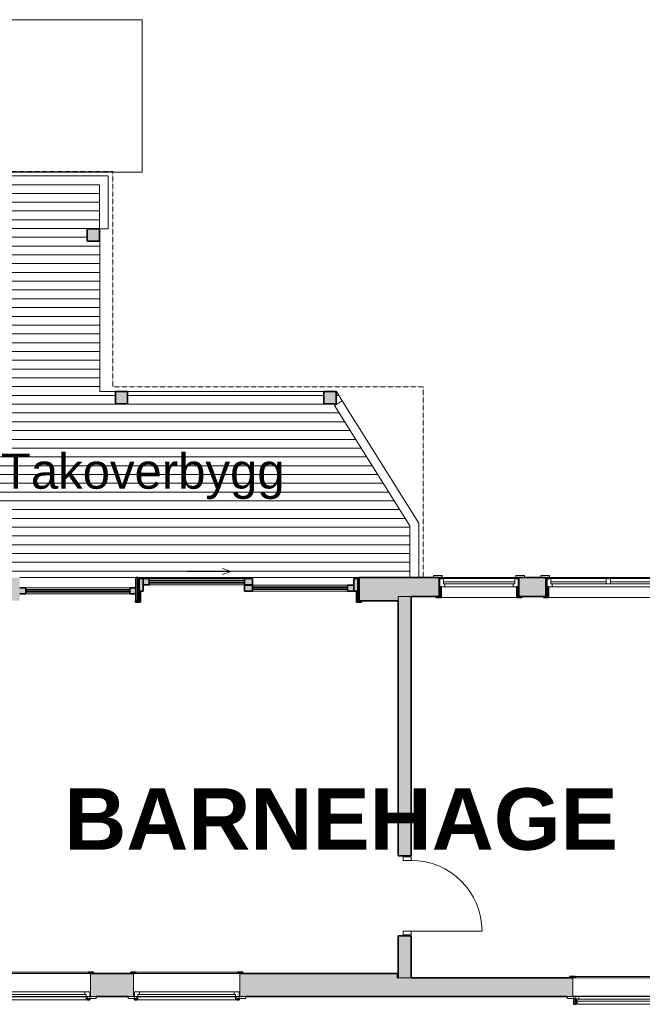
# Model space of a CAD drawing. Header units: millimetres. Extents: x -22273 to 76848, y -40640 to 35706.
# Tile 9 of 21: x -2982 to 4106, y 3942 to 15150. Entities that reach past the tile are written whole.
import ezdxf

# ---------------------------------------------------------------- set-up
doc = ezdxf.new("R2010")
doc.units = ezdxf.units.MM
doc.linetypes.add('Overhead', pattern=[3.96875, 2.38125, -1.5875])
for name, color, linetype, lineweight in [('A-COLS', 52, 'Continuous', 9), ('A-DOOR', 31, 'Continuous', 9), ('A-DOOR-FRAM', 31, 'Continuous', 9), ('A-DOOR-GLAZ', 31, 'Continuous', 9), ('A-FLOR', 192, 'Continuous', 9), ('A-FLOR-LEVL', 51, 'Continuous', 9), ('A-FLOR-OVHD', 1, 'Overhead', 9), ('A-FLOR-PATT', 8, 'Continuous', 9), ('A-GLAZ', 151, 'Continuous', 9), ('A-WALL', 113, 'Continuous', 9), ('A-WALL-PATT', 111, 'Continuous', 9), ('G-ANNO-TEXT', 231, 'Continuous', 9)]:
    doc.layers.add(name, color=color, linetype=linetype, lineweight=lineweight)
doc.styles.add('Arial', font='arial.ttf', dxfattribs={"height": 400})
doc.styles.add('Arial_B', font='arialbd.ttf', dxfattribs={"height": 700})

# ---------------------------------------------------------------- blocks, each defined once
blk = doc.blocks.new('Innerdør Slett _Diplomat_ - 9x21-505348-1_0 første etg_hele_anlegget_m_funksjoner_m_rom')
at = {"layer": 'A-DOOR', "color": 55}
for p, q in [((-392, 17), (-350, 17)), ((-392, -75), (-392, 17)), ((-350, -75), (-350, 17)), ((456, 17), (456, -75)), ((456, 17), (498, 17)), ((498, 17), (498, -75)), ((-350, -75), (-392, -75)), ((-350, -881), (-350, -75)), ((498, -75), (456, -75))]:
    blk.add_line(p, q, dxfattribs=at)
blk.add_arc((-350, -75), 806, 270, 0, dxfattribs=at)
blk = doc.blocks.new('Vindu FKS 1x2-J - 9x17 FKS-V7-1_0 første etg_hele_anlegget_m_funksjoner_m_rom')
at = {"layer": 'A-GLAZ'}
h = blk.add_hatch(color=9, dxfattribs=at)
h.paths.add_polyline_path([(-430, -122), (-430, 3), (-445, 3), (-445, -107), (-488, -107), (-488, -122), (-445, -122)])
h.paths.add_polyline_path([(488, -122), (488, -107), (445, -107), (445, 3), (430, 3), (430, -122), (455, -122)])
h = blk.add_hatch(color=9, dxfattribs=at)
h.paths.add_polyline_path([(445, 95), (445, 107), (420, 107), (420, 95)])
h.paths.add_polyline_path([(-445, 95), (-420, 95), (-420, 107), (-445, 107)])
at = {"layer": 'A-GLAZ', "color": 55}
for p, q in [((-518, 107), (-518, 129)), ((-518, 129), (-420, 129)), ((-420, 129), (-420, 107)), ((518, 129), (420, 129)), ((420, 129), (420, 107)), ((518, 107), (518, 129)), ((-420, 107), (-518, 107)), ((445, 95), (-445, 95)), ((-445, 95), (-445, 3)), ((-445, 3), (445, 3)), ((430, 3), (-430, 3)), ((-406, 35), (-406, 95)), ((-406, 59), (406, 59)), ((-406, 35), (406, 35)), ((-388, 35), (-406, 35)), ((-388, 3), (-388, 35)), ((388, 35), (406, 35)), ((388, 3), (388, 35)), ((406, 35), (406, 95)), ((420, 107), (518, 107)), ((445, 3), (445, 95)), ((430, -122), (-430, -122))]:
    blk.add_line(p, q, dxfattribs=at)
at = {"layer": 'A-GLAZ', "color": 8, "lineweight": 35}
for p, q in [((-420, 107), (-445, 107)), ((-445, 107), (-445, 95)), ((-445, 95), (-420, 95)), ((-445, 3), (-445, -107)), ((-430, 3), (-445, 3)), ((-430, -122), (-430, 3)), ((-420, 95), (-420, 107)), ((420, 107), (420, 95)), ((445, 107), (420, 107)), ((420, 95), (445, 95)), ((445, 3), (430, 3)), ((430, 3), (430, -122)), ((445, 95), (445, 107)), ((445, -107), (445, 3)), ((-488, -107), (-488, -122)), ((-445, -107), (-455, -107)), ((455, -107), (445, -107)), ((488, -122), (488, -107)), ((-488, -122), (-430, -122)), ((430, -122), (488, -122))]:
    blk.add_line(p, q, dxfattribs=at)
blk = doc.blocks.new('Vindu FKS 2x2-J - 14x17 FK-V8-1_0 første etg_hele_anlegget_m_funksjoner_m_rom')
at = {"layer": 'A-GLAZ'}
h = blk.add_hatch(color=9, dxfattribs=at)
h.paths.add_polyline_path([(732, -122), (732, -107), (689, -107), (689, 3), (674, 3), (674, -122), (705, -122)])
h.paths.add_polyline_path([(-705, -122), (-674, -122), (-674, 3), (-689, 3), (-689, -107), (-732, -107), (-732, -122)])
h = blk.add_hatch(color=9, dxfattribs=at)
h.paths.add_polyline_path([(689, 95), (689, 107), (664, 107), (664, 95)])
h.paths.add_polyline_path([(-689, 95), (-664, 95), (-664, 107), (-689, 107)])
at = {"layer": 'A-GLAZ', "color": 55}
for p, q in [((-762, 107), (-762, 129)), ((-762, 129), (-664, 129)), ((-664, 129), (-664, 107)), ((762, 129), (664, 129)), ((664, 129), (664, 107)), ((762, 107), (762, 129)), ((-664, 107), (-762, 107)), ((689, 95), (-689, 95)), ((-689, 95), (-689, 3)), ((-689, 3), (689, 3)), ((674, 3), (-674, 3)), ((-650, 35), (-650, 95)), ((-650, 59), (-20, 59)), ((-632, 35), (-650, 35)), ((-632, 35), (632, 35)), ((-632, 3), (-632, 35)), ((-20, 35), (-20, 95)), ((30, 95), (30, 35)), ((650, 59), (30, 59)), ((632, 35), (650, 35)), ((632, 3), (632, 35)), ((650, 35), (650, 95)), ((664, 107), (762, 107)), ((689, 3), (689, 95)), ((674, -122), (-674, -122))]:
    blk.add_line(p, q, dxfattribs=at)
at = {"layer": 'A-GLAZ', "color": 8, "lineweight": 35}
for p, q in [((-664, 107), (-689, 107)), ((-689, 107), (-689, 95)), ((-689, 95), (-664, 95)), ((-689, 3), (-689, -107)), ((-674, 3), (-689, 3)), ((-674, -122), (-674, 3)), ((-664, 95), (-664, 107)), ((664, 107), (664, 95)), ((689, 107), (664, 107)), ((664, 95), (689, 95)), ((689, 3), (674, 3)), ((674, 3), (674, -122)), ((689, 95), (689, 107)), ((689, -107), (689, 3)), ((-732, -107), (-732, -122)), ((-689, -107), (-705, -107)), ((705, -107), (689, -107)), ((732, -122), (732, -107)), ((-732, -122), (-674, -122)), ((674, -122), (732, -122))]:
    blk.add_line(p, q, dxfattribs=at)
blk = doc.blocks.new('Balkongdor ST 1 - 25x21 ST1-562207-1_0 første etg_hele_anlegget_m_funksjoner_m_rom')
at = {"layer": 'A-DOOR'}
h = blk.add_hatch(color=9, dxfattribs=at)
h.paths.add_polyline_path([(-1244, 147), (-1287, 147), (-1287, 132), (-1244, 132), (-1244, 24), (-1229, 24), (-1229, 147)])
h.paths.add_polyline_path([(1287, 147), (1229, 147), (1229, 24), (1244, 24), (1244, 132), (1287, 132)])
at = {"layer": 'A-DOOR-FRAM'}
h = blk.add_hatch(color=9, dxfattribs=at)
h.paths.add_polyline_path([(-1244, 24), (-1244, -120), (-1199, -120), (-1199, 24)])
h.paths.add_polyline_path([(1244, 24), (1199, 24), (1199, -120), (1244, -120), (1244, -50)])
h = blk.add_hatch(color=9, dxfattribs=at)
h.paths.add_polyline_path([(-45, 24), (-45, -46), (45, -46), (45, 24)])
h.paths.add_polyline_path([(-1199, 24), (-1199, -46), (-1129, -46), (-1129, 24)])
h = blk.add_hatch(color=9, dxfattribs=at)
h.paths.add_polyline_path([(-45, -50), (-45, -120), (45, -120), (45, -50)])
h.paths.add_polyline_path([(1129, -50), (1129, -120), (1199, -120), (1199, -50)])
at = {"layer": 'A-DOOR-GLAZ'}
for points in [[(-45, 1), (-1129, 1), (-1129, -23), (-45, -23)], [(1129, -73), (45, -73), (45, -97), (1129, -97)]]:
    blk.add_hatch(color=9, dxfattribs=at).paths.add_polyline_path(points)
at = {"layer": 'A-DOOR', "color": 8, "lineweight": 35}
for p, q in [((-1287, 147), (-1229, 147)), ((-1287, 132), (-1287, 147)), ((-1244, 132), (-1260, 132)), ((-1244, 24), (-1244, 132)), ((-1229, 147), (-1229, 24)), ((1229, 147), (1287, 147)), ((1229, 24), (1229, 147)), ((1244, 132), (1244, 24)), ((1260, 132), (1244, 132)), ((1287, 132), (1280, 132)), ((1287, 147), (1287, 132)), ((-1229, 24), (-1244, 24)), ((1244, 24), (1229, 24))]:
    blk.add_line(p, q, dxfattribs=at)
at = {"layer": 'A-DOOR', "color": 55}
for p, q in [((200, -202), (294, -168)), ((200, -202), (294, -236)), ((700, -202), (200, -202))]:
    blk.add_line(p, q, dxfattribs=at)
at = {"layer": 'A-DOOR-FRAM', "color": 8, "lineweight": 35}
for p, q in [((-1244, -120), (-1244, 24)), ((-1244, 24), (-1199, 24)), ((-1199, -46), (-1199, 24)), ((-1199, 24), (-1129, 24)), ((-1199, 24), (-1199, -120)), ((-1129, 24), (-1129, -46)), ((-45, -46), (-45, 24)), ((-45, 24), (45, 24)), ((45, 24), (45, -46)), ((1199, -120), (1199, 24)), ((1199, 24), (1244, 24)), ((1244, 24), (1244, -120)), ((-1129, -46), (-1199, -46)), ((45, -46), (-45, -46)), ((-45, -50), (45, -50)), ((-45, -120), (-45, -50)), ((45, -50), (45, -120)), ((1129, -50), (1199, -50)), ((1129, -120), (1129, -50)), ((1199, -50), (1199, -120)), ((-1199, -120), (-1244, -120)), ((45, -120), (-45, -120)), ((1199, -120), (1129, -120)), ((1244, -120), (1199, -120))]:
    blk.add_line(p, q, dxfattribs=at)
at = {"layer": 'A-DOOR-FRAM', "color": 55}
for p, q in [((-45, 24), (-1129, 24)), ((-1129, -46), (-45, -46)), ((1129, -50), (45, -50)), ((45, -120), (1129, -120))]:
    blk.add_line(p, q, dxfattribs=at)
at = {"layer": 'A-DOOR-GLAZ', "color": 8, "lineweight": 35}
for p, q in [((-1129, -23), (-1129, 1)), ((-1129, 1), (-45, 1)), ((-45, 1), (-45, -23)), ((-45, -23), (-1129, -23)), ((45, -73), (1129, -73)), ((45, -97), (45, -73)), ((1129, -97), (45, -97)), ((1129, -73), (1129, -97))]:
    blk.add_line(p, q, dxfattribs=at)
blk = doc.blocks.new('Fast-Felt STF 1 - STF1 1_324-562090-1_0 første etg_hele_anlegget_m_funksjoner_m_rom')
at = {"layer": 'A-DOOR-FRAM'}
h = blk.add_hatch(color=9, dxfattribs=at)
h.paths.add_polyline_path([(662, -54), (662, 16), (592, 16), (592, -54)])
h.paths.add_polyline_path([(-592, -54), (-592, 16), (-662, 16), (-662, -54)])
at = {"layer": 'A-DOOR-GLAZ'}
blk.add_hatch(color=9, dxfattribs=at).paths.add_polyline_path([(592, -31), (592, -7), (-592, -7), (-592, -31)])
at = {"layer": 'A-DOOR-FRAM', "color": 8, "lineweight": 35}
for p, q in [((-592, 16), (-662, 16)), ((-592, -54), (-592, 16)), ((662, 16), (592, 16)), ((592, 16), (592, -54)), ((-662, -54), (-592, -54)), ((592, -54), (662, -54))]:
    blk.add_line(p, q, dxfattribs=at)
at = {"layer": 'A-DOOR-FRAM', "color": 55}
for p, q in [((-592, 16), (592, 16)), ((592, -54), (-592, -54))]:
    blk.add_line(p, q, dxfattribs=at)
at = {"layer": 'A-DOOR-GLAZ', "color": 8, "lineweight": 35}
for p, q in [((592, -7), (-592, -7)), ((-592, -7), (-592, -31)), ((-592, -31), (592, -31)), ((592, -31), (592, -7))]:
    blk.add_line(p, q, dxfattribs=at)
blk = doc.blocks.new('Søyle Tre Limtre - 140x140-972198-1_0 første etg_hele_anlegget_m_funksjoner_m_rom')
at = {"layer": 'A-COLS'}
blk.add_hatch(color=9, dxfattribs=at).paths.add_polyline_path([(64, -72), (64, 68), (-76, 68), (-76, -72)])
at = {"layer": 'A-COLS', "color": 8, "lineweight": 35}
for p, q in [((64, 68), (-76, 68)), ((-76, 68), (-76, -72)), ((64, -72), (64, 68)), ((-76, -72), (64, -72))]:
    blk.add_line(p, q, dxfattribs=at)
blk = doc.blocks.new('Vindu FK - 12X16 FK-980942-1_0 første etg_hele_anlegget_m_funksjoner_m_rom')
at = {"layer": 'A-GLAZ'}
h = blk.add_hatch(color=9, dxfattribs=at)
h.paths.add_polyline_path([(580, 132), (638, 132), (638, 147), (580, 147)])
h.paths.add_polyline_path([(-580, 132), (-580, 147), (-638, 147), (-638, 132), (-595, 132)])
h = blk.add_hatch(color=9, dxfattribs=at)
h.paths.add_polyline_path([(570, -170), (595, -170), (595, -154), (570, -154)])
h.paths.add_polyline_path([(-570, -170), (-570, -154), (-595, -154), (-595, -170)])
at = {"layer": 'A-GLAZ', "color": 8, "lineweight": 35}
for p, q in [((-638, 147), (-580, 147)), ((-638, 132), (-638, 147)), ((-580, 147), (-580, 132)), ((580, 147), (638, 147)), ((580, 132), (580, 147)), ((638, 147), (638, 132)), ((-595, -170), (-595, -154)), ((-570, -170), (-595, -170)), ((-570, -154), (-570, -170)), ((570, -170), (570, -154)), ((595, -170), (570, -170)), ((595, -154), (595, -170))]:
    blk.add_line(p, q, dxfattribs=at)
at = {"layer": 'A-GLAZ', "color": 55}
for p, q in [((-605, 132), (605, 132)), ((-605, -132), (-605, 132)), ((580, 147), (-580, 147)), ((605, 132), (605, -132)), ((-595, -170), (-595, -78)), ((-595, -78), (595, -78)), ((-556, -110), (556, -110)), ((-556, -110), (-556, -170)), ((-538, -110), (-556, -110)), ((-538, -78), (-538, -110)), ((538, -78), (538, -110)), ((538, -110), (556, -110)), ((556, -110), (556, -170)), ((595, -78), (595, -170)), ((-668, -132), (-668, -154)), ((-570, -132), (-668, -132)), ((-668, -154), (-668, -132)), ((-668, -132), (-605, -132)), ((-668, -154), (-570, -154)), ((-570, -154), (-668, -154)), ((595, -170), (-595, -170)), ((-570, -154), (-570, -132)), ((-570, -132), (-570, -154)), ((570, -132), (-570, -132)), ((-556, -134), (556, -134)), ((570, -154), (570, -132)), ((570, -132), (668, -132)), ((570, -154), (570, -132)), ((668, -154), (570, -154)), ((668, -154), (570, -154)), ((605, -132), (668, -132)), ((668, -132), (668, -154)), ((668, -132), (668, -154))]:
    blk.add_line(p, q, dxfattribs=at)
blk = doc.blocks.new('Vindu FK - 12X16 FK-981092-1_0 første etg_hele_anlegget_m_funksjoner_m_rom')
at = {"layer": 'A-GLAZ'}
h = blk.add_hatch(color=9, dxfattribs=at)
h.paths.add_polyline_path([(-595, 107), (-580, 107), (-580, 122), (-638, 122), (-638, 107), (-605, 107)])
h.paths.add_polyline_path([(580, 107), (638, 107), (638, 122), (580, 122)])
h = blk.add_hatch(color=9, dxfattribs=at)
h.paths.add_polyline_path([(595, -195), (595, -129), (570, -129), (570, -195)])
h.paths.add_polyline_path([(-570, -195), (-570, -129), (-595, -129), (-595, -195)])
at = {"layer": 'A-GLAZ', "color": 8, "lineweight": 35}
for p, q in [((-638, 122), (-580, 122)), ((-638, 107), (-638, 122)), ((-580, 122), (-580, 107)), ((580, 122), (638, 122)), ((580, 107), (580, 122)), ((638, 122), (638, 107)), ((-595, -195), (-595, -129)), ((-570, -195), (-595, -195)), ((-570, -129), (-570, -195)), ((570, -195), (570, -129)), ((595, -195), (570, -195)), ((595, -129), (595, -195))]:
    blk.add_line(p, q, dxfattribs=at)
at = {"layer": 'A-GLAZ', "color": 55}
for p, q in [((580, 122), (-580, 122)), ((-605, 107), (605, 107)), ((-605, -107), (-605, 107)), ((605, 107), (605, -107)), ((-668, -107), (-668, -129)), ((-570, -107), (-668, -107)), ((-668, -129), (-668, -107)), ((-668, -107), (-605, -107)), ((-595, -195), (-595, -103)), ((-595, -103), (595, -103)), ((-570, -129), (-570, -107)), ((-570, -107), (-570, -129)), ((570, -107), (-570, -107)), ((-538, -103), (-538, -135)), ((538, -103), (538, -135)), ((570, -129), (570, -107)), ((570, -107), (668, -107)), ((570, -129), (570, -107)), ((595, -103), (595, -195)), ((605, -107), (668, -107)), ((668, -107), (668, -129)), ((668, -107), (668, -129)), ((-668, -129), (-570, -129)), ((-570, -129), (-668, -129)), ((595, -195), (-595, -195)), ((-556, -135), (556, -135)), ((-556, -135), (-556, -195)), ((-538, -135), (-556, -135)), ((-556, -159), (556, -159)), ((538, -135), (556, -135)), ((556, -135), (556, -195)), ((668, -129), (570, -129)), ((668, -129), (570, -129))]:
    blk.add_line(p, q, dxfattribs=at)

msp = doc.modelspace()

# ---------------------------------------------------------------- hatches: boundary and pattern name
at = {"layer": 'A-COLS'}
for points in [[(-2074, 12629), (-2074, 12769), (-2214, 12769), (-2214, 12629)], [(620, 10779), (620, 10919), (480, 10919), (480, 10779)]]:
    msp.add_hatch(color=9, dxfattribs=at).paths.add_polyline_path(points)
at = {"layer": 'A-FLOR-PATT'}
h = msp.add_hatch(dxfattribs=at)
h.set_pattern_fill('FP_2', color=9, style=0, pattern_type=2)
h.set_pattern_definition([(0, (-1196.58, 11073), (0, 100), [])])
h.paths.add_polyline_path([(1459, 8800), (1459, 9389), (603, 10759), (689, 10813), (624, 10919), (620, 10919), (620, 10779), (480, 10779), (480, 10919), (-1754, 10919), (-1754, 10779), (-1894, 10779), (-1894, 10919), (-2068, 10919), (-2068, 12770), (-2075, 12770), (-2075, 13269), (-3834, 13269), (-3834, 13346), (-3868, 13346), (-3868, 8800), (1325, 8800)])
h.paths.add_polyline_path([(-2075, 12629), (-2214, 12629), (-2214, 12769), (-2074, 12769), (-2074, 12629)])
at = {"layer": 'A-WALL-PATT'}
h = msp.add_hatch(color=9, dxfattribs=at)
h.paths.add_polyline_path([(882, 8536), (1325, 8536), (1325, 8800), (882, 8800), (882, 8586)])
h.paths.add_polyline_path([(-2982, 8536), (-2982, 8800), (-3868, 8800), (-3868, 8536), (-3688, 8536)])
h.paths.add_polyline_path([(-1658, 8536), (-1638, 8536), (-1638, 8800), (-1658, 8800)])
h = msp.add_hatch(color=9, dxfattribs=at)
h.paths.add_polyline_path([(4418, 8586), (4608, 8586), (4608, 8800), (4418, 8800)])
h.paths.add_polyline_path([(1792, 8586), (1792, 8800), (1325, 8800), (1325, 8586), (1475, 8586)])
h.paths.add_polyline_path([(6202, 8586), (6202, 8800), (6018, 8800), (6018, 8586)])
h.paths.add_polyline_path([(3008, 8586), (3008, 8800), (2702, 8800), (2702, 8586)])
h.paths.add_polyline_path([(7602, 8586), (7866, 8586), (7866, 8800), (7112, 8800), (7112, 8586)])
h = msp.add_hatch(color=9, dxfattribs=at)
h.paths.add_polyline_path([(1475, 4244), (1475, 4722), (1325, 4722), (1325, 4244)])
h.paths.add_polyline_path([(1325, 5632), (1475, 5632), (1475, 8586), (1325, 8586), (1325, 7256)])
h = msp.add_hatch(color=9, dxfattribs=at)
h.paths.add_polyline_path([(-2112, 4030), (-1685, 4030), (-1685, 4294), (-2175, 4294), (-2175, 4030)])
h.paths.add_polyline_path([(-3768, 4030), (-3385, 4030), (-3385, 4294), (-4032, 4294), (-4032, 4030)])
h.paths.add_polyline_path([(1320, 4030), (1320, 4294), (-475, 4294), (-475, 4030), (-412, 4030)])
h = msp.add_hatch(color=9, dxfattribs=at)
h.paths.add_polyline_path([(10732, 4030), (10732, 4244), (5925, 4244), (5925, 4030), (10251, 4030)])
h.paths.add_polyline_path([(1475, 4030), (3315, 4030), (3315, 4244), (1320, 4244), (1320, 4030), (1325, 4030)])
h.paths.add_polyline_path([(4525, 4030), (4715, 4030), (4715, 4244), (4525, 4244)])

# ---------------------------------------------------------------- linework, layer by layer
at = {"layer": 'A-COLS', "color": 8, "lineweight": 35}
for p, q in [((-2074, 12769), (-2214, 12769)), ((-2214, 12769), (-2214, 12629)), ((-2074, 12629), (-2074, 12769)), ((-2214, 12629), (-2074, 12629)), ((620, 10919), (480, 10919)), ((480, 10919), (480, 10779)), ((620, 10779), (620, 10919)), ((480, 10779), (620, 10779))]:
    msp.add_line(p, q, dxfattribs=at)
at = {"layer": 'A-FLOR', "color": 254}
for p, q in [((-2068, 10919), (-2068, 12770)), ((-1894, 10919), (-2068, 10919)), ((480, 10919), (-1754, 10919)), ((624, 10919), (620, 10919)), ((689, 10813), (624, 10919)), ((-2982, 8800), (-1658, 8800)), ((-1638, 8800), (882, 8800))]:
    msp.add_line(p, q, dxfattribs=at)
at = {"layer": 'A-FLOR-LEVL', "color": 254}
for p, q in [((-1587, 15150), (-3949, 15150)), ((-1587, 15150), (-1587, 13413)), ((-1587, 13413), (-3949, 13413))]:
    msp.add_line(p, q, dxfattribs=at)
at = {"layer": 'A-FLOR-OVHD'}
for p, q in [((-3834, 13421), (-1923, 13421)), ((-1923, 13421), (-1923, 10969)), ((-1923, 10969), (1611, 10969)), ((1611, 10969), (1611, 8800))]:
    msp.add_line(p, q, dxfattribs=at)
at = {"layer": 'A-WALL', "color": 55}
for p, q in [((-3834, 13371), (-1973, 13371)), ((-1973, 13371), (-1973, 12770)), ((-2075, 13269), (-3834, 13269)), ((-2075, 12770), (-2075, 13269)), ((-2075, 12770), (-1973, 12770)), ((1792, 8800), (1802, 8800)), ((1827, 8800), (2667, 8800)), ((2692, 8800), (2702, 8800)), ((3008, 8800), (3024, 8800)), ((3049, 8800), (4377, 8800)), ((1325, 8536), (1325, 8586)), ((1325, 8586), (1475, 8586)), ((1475, 4244), (1325, 4244))]:
    msp.add_line(p, q, dxfattribs=at)
at = {"layer": 'A-WALL', "color": 254}
for p, q in [((689, 10813), (603, 10759)), ((689, 10813), (1561, 9419)), ((1459, 9389), (603, 10759)), ((1561, 9419), (1561, 8800)), ((1459, 8800), (1459, 9389))]:
    msp.add_line(p, q, dxfattribs=at)
at = {"layer": 'A-WALL', "color": 8, "lineweight": 35}
for p, q in [((-1638, 8800), (-1658, 8800)), ((-1658, 8800), (-1658, 8536)), ((-1638, 8536), (-1638, 8800)), ((882, 8800), (882, 8536)), ((1792, 8800), (882, 8800)), ((1792, 8586), (1792, 8800)), ((3008, 8800), (2702, 8800)), ((2702, 8800), (2702, 8586)), ((3008, 8586), (3008, 8800)), ((-1658, 8536), (-1638, 8536)), ((882, 8536), (1325, 8536)), ((1325, 8536), (1325, 5632)), ((1475, 8586), (1792, 8586)), ((1475, 5632), (1475, 8586)), ((2702, 8586), (3008, 8586)), ((1325, 5632), (1475, 5632)), ((1475, 4722), (1325, 4722)), ((1325, 4722), (1325, 4244)), ((1475, 4244), (1475, 4722)), ((-1685, 4294), (-2175, 4294)), ((1320, 4294), (-475, 4294)), ((1320, 4244), (1320, 4294)), ((1325, 4244), (1320, 4244)), ((3315, 4244), (1475, 4244)), ((-2112, 4030), (-1748, 4030)), ((-412, 4030), (3252, 4030))]:
    msp.add_line(p, q, dxfattribs=at)

# ---------------------------------------------------------------- block references
at = {"layer": 'A-COLS', "color": 55}
msp.add_blockref('Søyle Tre Limtre - 140x140-972198-1_0 første etg_hele_anlegget_m_funksjoner_m_rom', (-1817, 10851), dxfattribs=at)
at = {"layer": 'A-DOOR', "color": 55}
for name, p, rotation in [('Balkongdor ST 1 - 25x21 ST1-562207-1_0 første etg_hele_anlegget_m_funksjoner_m_rom', (-378, 8668), 180), ('Innerdør Slett _Diplomat_ - 9x21-505348-1_0 første etg_hele_anlegget_m_funksjoner_m_rom', (1400, 5124), 89.99999999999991)]:
    msp.add_blockref(name, p, dxfattribs=dict(at, rotation=rotation))
at = {"layer": 'A-DOOR-FRAM', "color": 55}
msp.add_blockref('Fast-Felt STF 1 - STF1 1_324-562090-1_0 første etg_hele_anlegget_m_funksjoner_m_rom', (-2320, 8668), dxfattribs=at)
at = {"layer": 'A-GLAZ', "color": 55}
for name, p in [('Vindu FKS 1x2-J - 9x17 FKS-V7-1_0 første etg_hele_anlegget_m_funksjoner_m_rom', (2247, 8693)), ('Vindu FKS 2x2-J - 14x17 FK-V8-1_0 første etg_hele_anlegget_m_funksjoner_m_rom', (3713, 8693)), ('Vindu FK - 12X16 FK-980942-1_0 første etg_hele_anlegget_m_funksjoner_m_rom', (-2780, 4162)), ('Vindu FK - 12X16 FK-980942-1_0 første etg_hele_anlegget_m_funksjoner_m_rom', (-1080, 4162)), ('Vindu FK - 12X16 FK-981092-1_0 første etg_hele_anlegget_m_funksjoner_m_rom', (3920, 4137))]:
    msp.add_blockref(name, p, dxfattribs=at)

# ---------------------------------------------------------------- texts
at = {"layer": 'G-ANNO-TEXT', "color": 7, "attachment_point": 1}
for s, insert, char_height, width, style in [('Takoverbygg', (-3196, 10211), 400, 4008.44, 'Arial'), ('BARNEHAGE ', (-2474, 6401), 700, 7936.71, 'Arial_B')]:
    msp.add_mtext(s, dxfattribs=dict(at, insert=insert, char_height=char_height, width=width, style=style))

doc.saveas('drawing.dxf')
